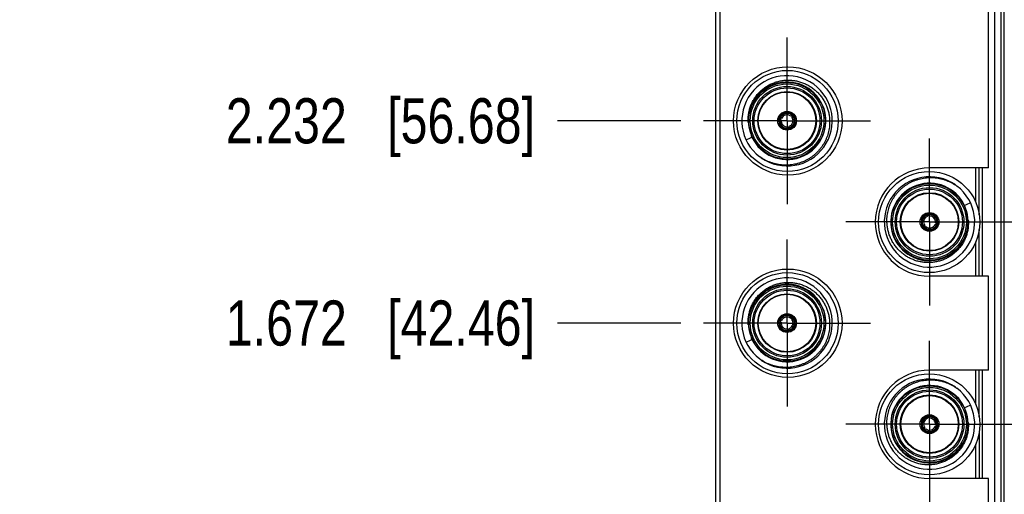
# Model space of a CAD drawing. Header units: inches. Extents: x 0.2 to 16.8, y 0.2 to 10.8.
# Tile 4 of 37: x 3.3 to 6, y 4.8 to 6.1. Entities that reach past the tile are written whole.
import ezdxf

# ---------------------------------------------------------------- set-up
doc = ezdxf.new("R2010")
doc.units = ezdxf.units.IN
doc.header["$LTSCALE"] = 0.935
doc.header["$MEASUREMENT"] = 0
doc.linetypes.add('CENTER', pattern=[0.6, 0.375, -0.075, 0.075, -0.075])
doc.layers.get('0').update_dxf_attribs({"linetype": 'CONTINUOUS'})
doc.layers.add('02___PRT_ALL_AXES', color=7, linetype='CONTINUOUS')
doc.layers.add('DIMENSIONS', color=7, linetype='CONTINUOUS')
doc.styles.get("Standard").update_dxf_attribs({"font": 'txt', "width": 0.8})
doc.dimstyles.new('DIMSTYLE_1', dxfattribs={"dimtxt": 0.125, "dimasz": 0.18, "dimexe": 0.18, "dimexo": 0.0625, "dimgap": 0.09, "dimtad": 0, "dimtih": 1, "dimtoh": 1, "dimdec": 3, "dimzin": 4, "dimdsep": 46, "dimtxsty": 'STANDARD', "dimblk": '_FILLED', "dimblk1": '_FILLED', "dimblk2": '_FILLED', "dimcen": 0.09, "dimadec": 0, "dimazin": 0, "dimtp": 0.001, "dimtm": 0.001, "dimtfac": 1, "dimtdec": 3, "dimtofl": 0, "dimtmove": 0, "dimatfit": 3, "dimldrblk": '_FILLED', "dimfxl": 1, "dimtolj": 1, "dimtzin": 4, "dimarcsym": 0})

# ---------------------------------------------------------------- blocks, each defined once
blk = doc.blocks.new('*D2')
at = {"layer": 'DIMENSIONS', "color": 2, "linetype": 'CONTINUOUS'}
blk.add_line((5.0857, 5.2482), (4.7447, 5.2482), dxfattribs=at)
at = {"layer": 'DIMENSIONS', "color": 2, "linetype": 'CONTINUOUS', "insert": (4.6822, 5.3107), "char_height": 0.125, "width": 1.325, "attachment_point": 3, "line_spacing_factor": 0.9}
blk.add_mtext('1.672{\\Ftxt.shx;\\W1.000000;\\H0.125000; }[42.46]', dxfattribs=at)
blk = doc.blocks.new('_FILLED')
at = {"color": 0, "linetype": 'BYBLOCK'}
blk.add_solid([(0, 0), (-1, 0.174), (-1, -0.174)], dxfattribs=at)
blk = doc.blocks.new('*D3')
at = {"layer": 'DIMENSIONS', "color": 2, "linetype": 'CONTINUOUS'}
blk.add_line((5.0857, 5.8082), (4.7447, 5.8082), dxfattribs=at)
at = {"layer": 'DIMENSIONS', "color": 2, "linetype": 'CONTINUOUS', "insert": (4.6822, 5.8707), "char_height": 0.125, "width": 1.325, "attachment_point": 3, "line_spacing_factor": 0.9}
blk.add_mtext('2.232{\\Ftxt.shx;\\W1.000000;\\H0.125000; }[56.68]', dxfattribs=at)
blk = doc.blocks.new('*D4')
at = {"layer": 'DIMENSIONS', "color": 2, "linetype": 'CONTINUOUS'}
blk.add_line((5.0857, 6.3682), (4.7447, 6.3682), dxfattribs=at)
at = {"layer": 'DIMENSIONS', "color": 2, "linetype": 'CONTINUOUS', "insert": (4.6822, 6.4307), "char_height": 0.125, "width": 1.225, "attachment_point": 3, "line_spacing_factor": 0.9}
blk.add_mtext('2.792{\\Ftxt.shx;\\W1.000000;\\H0.125000; }[70.9]', dxfattribs=at)
blk = doc.blocks.new('*D5')
at = {"layer": 'DIMENSIONS', "color": 2, "linetype": 'CONTINUOUS'}
blk.add_line((5.0857, 6.9282), (4.7447, 6.9282), dxfattribs=at)
at = {"layer": 'DIMENSIONS', "color": 2, "linetype": 'CONTINUOUS', "insert": (4.6822, 6.9907), "char_height": 0.125, "width": 1.325, "attachment_point": 3, "line_spacing_factor": 0.9}
blk.add_mtext('3.352{\\Ftxt.shx;\\W1.000000;\\H0.125000; }[85.13]', dxfattribs=at)
blk = doc.blocks.new('*D6')
at = {"layer": 'DIMENSIONS', "color": 2, "linetype": 'CONTINUOUS'}
blk.add_line((5.0857, 7.4882), (4.7447, 7.4882), dxfattribs=at)
at = {"layer": 'DIMENSIONS', "color": 2, "linetype": 'CONTINUOUS', "insert": (4.6822, 7.5507), "char_height": 0.125, "width": 1.325, "attachment_point": 3, "line_spacing_factor": 0.9}
blk.add_mtext('3.912{\\Ftxt.shx;\\W1.000000;\\H0.125000; }[99.35]', dxfattribs=at)
blk = doc.blocks.new('*D7')
at = {"layer": 'DIMENSIONS', "color": 2, "linetype": 'CONTINUOUS'}
blk.add_line((5.1952, 8.3987), (4.7447, 8.3987), dxfattribs=at)
at = {"layer": 'DIMENSIONS', "color": 2, "linetype": 'CONTINUOUS', "insert": (4.6822, 8.4612), "char_height": 0.125, "width": 1.425, "attachment_point": 3, "line_spacing_factor": 0.9}
blk.add_mtext('4.822{\\Ftxt.shx;\\W1.000000;\\H0.125000; }[122.48]', dxfattribs=at)

msp = doc.modelspace()

# ---------------------------------------------------------------- linework, layer by layer
at = {"color": 7, "linetype": 'CONTINUOUS'}
for p, q in [((5.1822, 3.4542), (5.1822, 8.5212)), ((5.1932, 8.4912), (5.1932, 3.4842)), ((5.3564, 5.8127), (5.3592, 5.8119)), ((5.3572, 5.8157), (5.36, 5.815)), ((5.3592, 5.8119), (5.3629, 5.8105)), ((5.3639, 5.8143), (5.36, 5.815)), ((5.3924, 5.8237), (5.3894, 5.8212)), ((5.3922, 5.8184), (5.3947, 5.8214)), ((5.3945, 5.8257), (5.3924, 5.8237)), ((5.3967, 5.8234), (5.3947, 5.8214)), ((5.3815, 5.7919), (5.3829, 5.7882)), ((5.3837, 5.7854), (5.3829, 5.7882)), ((5.386, 5.789), (5.3853, 5.7929)), ((5.3867, 5.7862), (5.386, 5.789)), ((5.9195, 5.3777), (5.9195, 5.6777)), ((5.7656, 5.5501), (5.7663, 5.5473)), ((5.7663, 5.5473), (5.767, 5.5434)), ((5.7686, 5.5509), (5.7694, 5.5481)), ((5.7708, 5.5445), (5.7694, 5.5481)), ((5.7556, 5.5129), (5.7576, 5.5149)), ((5.7601, 5.5179), (5.7576, 5.5149)), ((5.7578, 5.5106), (5.7598, 5.5126)), ((5.7598, 5.5126), (5.7629, 5.5152)), ((5.7884, 5.522), (5.7923, 5.5213)), ((5.7931, 5.5244), (5.7894, 5.5258)), ((5.7951, 5.5206), (5.7923, 5.5213)), ((5.7959, 5.5236), (5.7931, 5.5244)), ((5.3572, 5.2557), (5.36, 5.255)), ((5.3639, 5.2543), (5.36, 5.255)), ((5.3924, 5.2637), (5.3894, 5.2612)), ((5.3922, 5.2584), (5.3947, 5.2614)), ((5.3945, 5.2657), (5.3924, 5.2637)), ((5.3967, 5.2634), (5.3947, 5.2614)), ((5.3564, 5.2527), (5.3592, 5.2519)), ((5.3592, 5.2519), (5.3629, 5.2505)), ((5.3815, 5.2319), (5.3829, 5.2282)), ((5.3837, 5.2254), (5.3829, 5.2282)), ((5.386, 5.229), (5.3853, 5.2329)), ((5.3867, 5.2262), (5.386, 5.229)), ((5.9195, 4.8177), (5.9195, 5.1177)), ((5.7656, 4.9901), (5.7663, 4.9873)), ((5.7663, 4.9873), (5.767, 4.9834)), ((5.7686, 4.9909), (5.7694, 4.9881)), ((5.7708, 4.9845), (5.7694, 4.9881)), ((5.7601, 4.9579), (5.7576, 4.9549)), ((5.7884, 4.962), (5.7923, 4.9613)), ((5.7931, 4.9644), (5.7894, 4.9658)), ((5.7951, 4.9606), (5.7923, 4.9613)), ((5.7959, 4.9636), (5.7931, 4.9644)), ((5.7556, 4.9529), (5.7576, 4.9549)), ((5.7578, 4.9506), (5.7598, 4.9526)), ((5.7598, 4.9526), (5.7629, 4.9552))]:
    msp.add_line(p, q, dxfattribs=at)
at = {"color": 9, "linetype": 'CONTINUOUS'}
for p, q in [((5.9533, 3.9817), (5.9533, 7.9817)), ((5.9711, 3.9817), (5.9711, 7.9817)), ((5.9798, 3.9817), (5.9798, 7.9817)), ((5.901, 5.5825), (5.901, 5.6777)), ((5.9107, 5.5482), (5.9107, 5.6777)), ((5.9107, 5.3777), (5.9107, 5.5072)), ((5.901, 5.3777), (5.901, 5.4729)), ((5.901, 5.0225), (5.901, 5.1177)), ((5.9107, 4.9882), (5.9107, 5.1177)), ((5.9107, 4.9472), (5.9107, 4.8177)), ((5.901, 4.8177), (5.901, 4.9129))]:
    msp.add_line(p, q, dxfattribs=at)
at = {"color": 7, "linetype": 'CONTINUOUS'}
for centre, radius in [((5.3792, 5.8082), 0.106), ((5.3792, 5.8082), 0.091), ((5.3792, 5.8082), 0.081), ((5.3792, 5.8082), 0.0795), ((5.3792, 5.8082), 0.026), ((5.7722, 5.5277), 0.14), ((5.7731, 5.5281), 0.106), ((5.7731, 5.5281), 0.091), ((5.7731, 5.5281), 0.081), ((5.7731, 5.5281), 0.0795), ((5.7731, 5.5281), 0.026), ((5.3792, 5.2482), 0.106), ((5.3792, 5.2482), 0.091), ((5.3792, 5.2482), 0.081), ((5.3792, 5.2482), 0.0795), ((5.3792, 5.2482), 0.026), ((5.7722, 4.9677), 0.14), ((5.7731, 4.9681), 0.106), ((5.7731, 4.9681), 0.091), ((5.7731, 4.9681), 0.081), ((5.7731, 4.9681), 0.0795), ((5.7731, 4.9681), 0.026)]:
    msp.add_circle(centre, radius, dxfattribs=at)
at = {"color": 9, "linetype": 'CONTINUOUS'}
for centre, radius in [((5.3792, 5.8082), 0.102), ((5.3792, 5.8082), 0.095), ((5.7731, 5.5281), 0.102), ((5.7731, 5.5281), 0.095), ((5.3792, 5.2482), 0.102), ((5.3792, 5.2482), 0.095), ((5.7731, 4.9681), 0.102), ((5.7731, 4.9681), 0.095)]:
    msp.add_circle(centre, radius, dxfattribs=at)
at = {"color": 7, "linetype": 'CONTINUOUS'}
for centre, radius, start, end in [((5.3792, 5.8082), 0.125, 235.0121, 232.7122), ((5.3792, 5.8082), 0.1073, 205.131, 182.6973), ((5.3792, 5.8082), 0.0232, 48.88, 161.12), ((5.3792, 5.8082), 0.0204, 49.421, 160.579), ((5.3792, 5.8082), 0.0245, 35.9204, 54.0796), ((5.3779, 5.8146), 0.1064, 186.1822, 197.4412), ((5.3792, 5.8082), 0.0245, 155.7533, 173.824), ((5.3792, 5.8082), 0.0232, 168.88, 281.12), ((5.3792, 5.8082), 0.0204, 169.421, 280.579), ((5.3792, 5.8082), 0.0195, 160.379, 169.621), ((5.3792, 5.8082), 0.0165, 171.8591, 278.1409), ((5.3792, 5.8082), 0.0165, 51.8591, 158.1409), ((5.3792, 5.8082), 0.0165, 291.8591, 38.1409), ((5.3792, 5.8082), 0.0204, 289.421, 40.579), ((5.3792, 5.8082), 0.0232, 288.88, 41.12), ((5.3792, 5.8082), 0.0195, 40.379, 49.621), ((5.381, 5.8019), 0.1064, 190.3871, 201.6461), ((5.3792, 5.8082), 0.0245, 276.134, 294.2467), ((5.3792, 5.8082), 0.0195, 280.3795, 289.6212), ((4.4581, 7.6456), 2.0554, 293.1408, 293.6348), ((5.7731, 5.5281), 0.125, 55.0062, 52.7122), ((5.7731, 5.5281), 0.1073, 25.131, 2.6973), ((6.6943, 3.6907), 2.0554, 113.1423, 113.6364), ((5.7713, 5.5344), 0.1064, 10.3871, 21.6461), ((5.7731, 5.5281), 0.0232, 108.88, 221.12), ((5.7731, 5.5281), 0.0204, 109.421, 220.579), ((5.7731, 5.5281), 0.0165, 111.8591, 218.1409), ((5.7731, 5.5281), 0.0245, 96.131, 114.2505), ((5.7731, 5.5281), 0.0195, 100.3817, 109.6234), ((5.7731, 5.5281), 0.0232, 348.88, 101.12), ((5.7731, 5.5281), 0.0204, 349.421, 100.579), ((5.7731, 5.5281), 0.0165, 351.8591, 98.1409), ((5.7744, 5.5217), 0.1064, 6.1822, 17.4412), ((5.7731, 5.5281), 0.0245, 215.9232, 234.0782), ((5.7731, 5.5281), 0.0232, 228.88, 341.12), ((5.7731, 5.5281), 0.0195, 220.3848, 229.6269), ((5.7731, 5.5281), 0.0204, 229.421, 340.579), ((5.7731, 5.5281), 0.0165, 231.8591, 338.1409), ((5.7731, 5.5281), 0.0195, 340.371, 349.613), ((5.7731, 5.5281), 0.0245, 335.753, 353.8218), ((5.3792, 5.2482), 0.125, 235.0121, 232.7122), ((5.3792, 5.2482), 0.1073, 205.131, 182.6973), ((5.3792, 5.2482), 0.0245, 155.7533, 173.824), ((5.3792, 5.2482), 0.0232, 48.88, 161.12), ((5.3792, 5.2482), 0.0204, 49.421, 160.579), ((5.3792, 5.2482), 0.0165, 51.8591, 158.1409), ((5.3792, 5.2482), 0.0165, 291.8591, 38.1409), ((5.3792, 5.2482), 0.0204, 289.421, 40.579), ((5.3792, 5.2482), 0.0232, 288.88, 41.12), ((5.3792, 5.2482), 0.0195, 40.379, 49.621), ((5.3792, 5.2482), 0.0245, 35.9204, 54.0796), ((5.3779, 5.2546), 0.1064, 186.1822, 197.4412), ((5.3792, 5.2482), 0.0232, 168.88, 281.12), ((5.3792, 5.2482), 0.0204, 169.421, 280.579), ((5.3792, 5.2482), 0.0195, 160.379, 169.621), ((5.3792, 5.2482), 0.0165, 171.8591, 278.1409), ((5.3792, 5.2482), 0.0195, 280.3795, 289.6212), ((4.4581, 7.0856), 2.0554, 293.1408, 293.6348), ((5.381, 5.2419), 0.1064, 190.3871, 201.6461), ((5.3792, 5.2482), 0.0245, 276.134, 294.2467), ((5.7731, 4.9681), 0.125, 55.0062, 52.7122), ((5.7731, 4.9681), 0.1073, 25.131, 2.6973), ((6.6943, 3.1307), 2.0554, 113.1423, 113.6364), ((5.7713, 4.9744), 0.1064, 10.3871, 21.6461), ((5.7731, 4.9681), 0.0232, 108.88, 221.12), ((5.7731, 4.9681), 0.0204, 109.421, 220.579), ((5.7731, 4.9681), 0.0165, 111.8591, 218.1409), ((5.7731, 4.9681), 0.0245, 96.131, 114.2505), ((5.7731, 4.9681), 0.0195, 100.3817, 109.6234), ((5.7731, 4.9681), 0.0232, 348.88, 101.12), ((5.7731, 4.9681), 0.0204, 349.421, 100.579), ((5.7731, 4.9681), 0.0165, 351.8591, 98.1409), ((5.7744, 4.9617), 0.1064, 6.1822, 17.4412), ((5.7731, 4.9681), 0.0232, 228.88, 341.12), ((5.7731, 4.9681), 0.0195, 220.3848, 229.6269), ((5.7731, 4.9681), 0.0204, 229.421, 340.579), ((5.7731, 4.9681), 0.0165, 231.8591, 338.1409), ((5.7731, 4.9681), 0.0195, 340.371, 349.613), ((5.7731, 4.9681), 0.0245, 335.753, 353.8218), ((5.7731, 4.9681), 0.0245, 215.9232, 234.0782)]:
    msp.add_arc(centre, radius, start, end, dxfattribs=at)
for centre, major_axis, ratio, start_param, end_param in [((5.3678, 5.8196), (0.0218, -0.0218), 0.85257, 1.079664, 1.202239), ((5.375, 5.7926), (0.008, 0.0297), 0.85257, 1.079664, 1.202239), ((5.3834, 5.8237), (0.008, 0.0297), 0.85257, -4.343832, -4.221256), ((5.3906, 5.7968), (0.0218, -0.0218), 0.85257, 1.939353, 2.061929), ((5.3636, 5.804), (0.0297, 0.008), 0.85257, -1.202239, -1.079664), ((5.3947, 5.8124), (0.0297, 0.008), 0.85257, -2.061929, -1.939353), ((5.7575, 5.524), (0.0298, 0.0079), 0.85275, 1.08215, 1.204726), ((5.7886, 5.5323), (0.0297, 0.0081), 0.852386, 1.936874, 2.05945), ((5.7617, 5.5395), (-0.0217, 0.0218), 0.852073, -4.342022, -4.219447), ((5.7845, 5.5168), (0.0218, -0.0217), 0.853065, -2.063754, -1.941179), ((5.7689, 5.5126), (0.008, 0.0297), 0.853248, -1.20157, -1.078995), ((5.7773, 5.5437), (0.008, 0.0298), 0.851892, -2.06259, -1.940015), ((5.3834, 5.2637), (0.008, 0.0297), 0.85257, -4.343832, -4.221256), ((5.3678, 5.2596), (0.0218, -0.0218), 0.85257, 1.079664, 1.202239), ((5.3906, 5.2368), (0.0218, -0.0218), 0.85257, 1.939353, 2.061929), ((5.375, 5.2326), (0.008, 0.0297), 0.85257, 1.079664, 1.202239), ((5.3636, 5.244), (0.0297, 0.008), 0.85257, -1.202239, -1.079664), ((5.3947, 5.2524), (0.0297, 0.008), 0.85257, -2.061929, -1.939353), ((5.7575, 4.964), (0.0298, 0.0079), 0.85275, 1.08215, 1.204726), ((5.7886, 4.9723), (0.0297, 0.0081), 0.852386, 1.936874, 2.05945), ((5.7689, 4.9526), (0.008, 0.0297), 0.853248, -1.20157, -1.078995), ((5.7773, 4.9837), (0.008, 0.0298), 0.851892, -2.06259, -1.940015), ((5.7617, 4.9795), (-0.0217, 0.0218), 0.852073, -4.342022, -4.219447), ((5.7845, 4.9568), (0.0218, -0.0217), 0.853065, -2.063754, -1.941179)]:
    msp.add_ellipse(centre, major_axis=major_axis, ratio=ratio, start_param=start_param, end_param=end_param, dxfattribs=at)
for points, knots in [([(5.272, 5.8031), (5.2717, 5.807), (5.2716, 5.8127), (5.272, 5.8204), (5.2729, 5.828), (5.2743, 5.8356), (5.2764, 5.843), (5.2782, 5.8485), (5.2803, 5.8538), (5.2827, 5.8591), (5.2854, 5.8642), (5.2893, 5.8708), (5.2948, 5.8786), (5.3011, 5.8859), (5.3066, 5.8912), (5.3124, 5.8963), (5.3186, 5.9009), (5.325, 5.905), (5.3317, 5.9088), (5.3404, 5.9129), (5.3513, 5.9166), (5.3626, 5.9192), (5.3721, 5.9205), (5.3798, 5.9208), (5.3875, 5.9208), (5.3951, 5.9202), (5.4027, 5.919), (5.4102, 5.9175), (5.4176, 5.9153), (5.4248, 5.9126), (5.4319, 5.9096), (5.4404, 5.9051), (5.45, 5.8988), (5.4589, 5.8915), (5.4657, 5.8847), (5.4707, 5.8788), (5.4754, 5.8728), (5.4797, 5.8664), (5.4834, 5.8597), (5.4869, 5.8528), (5.4898, 5.8457), (5.4921, 5.8384), (5.4942, 5.831), (5.496, 5.8215), (5.497, 5.81), (5.497, 5.8024), (5.4968, 5.7985)], [0, 0, 0, 0, 0.031235, 0.04687, 0.062504, 0.093749, 0.109375, 0.125003, 0.140631, 0.15626, 0.171888, 0.187516, 0.218762, 0.250007, 0.265636, 0.281264, 0.31251, 0.328138, 0.343766, 0.375012, 0.406258, 0.437504, 0.46875, 0.484378, 0.500006, 0.531253, 0.546881, 0.562509, 0.593755, 0.609383, 0.625011, 0.656258, 0.687504, 0.718751, 0.749997, 0.765626, 0.781254, 0.8125, 0.828128, 0.843756, 0.875003, 0.890631, 0.906259, 0.937506, 0.968753, 1, 1, 1, 1]), ([(5.4968, 5.7985), (5.4966, 5.7958), (5.4962, 5.7904), (5.4949, 5.7824), (5.4931, 5.7745), (5.4907, 5.7667), (5.4878, 5.7591), (5.4844, 5.7517), (5.4805, 5.7446), (5.4762, 5.7377), (5.4713, 5.7312), (5.4661, 5.725), (5.4604, 5.7191), (5.4544, 5.7137), (5.448, 5.7087), (5.4413, 5.7041), (5.4342, 5.7), (5.427, 5.6963), (5.4195, 5.6932), (5.4118, 5.6905), (5.4039, 5.6884), (5.396, 5.6868), (5.3879, 5.6858), (5.3798, 5.6852), (5.3716, 5.6853), (5.3608, 5.686), (5.3501, 5.6878), (5.3397, 5.6906), (5.332, 5.6933), (5.3245, 5.6964), (5.3148, 5.7012), (5.3079, 5.7056), (5.3035, 5.7087)], [0, 0, 0, 0, 0.031252, 0.062504, 0.093756, 0.125008, 0.15626, 0.187512, 0.218764, 0.250016, 0.281268, 0.312521, 0.343773, 0.375025, 0.406277, 0.437529, 0.468781, 0.500033, 0.531285, 0.562537, 0.593789, 0.625042, 0.656294, 0.687545, 0.718798, 0.75005, 0.812521, 0.843771, 0.87502, 0.906274, 0.937539, 1, 1, 1, 1]), ([(5.6555, 5.5378), (5.6556, 5.5405), (5.6561, 5.5459), (5.6574, 5.5539), (5.6592, 5.5618), (5.6616, 5.5696), (5.6645, 5.5772), (5.6679, 5.5846), (5.6718, 5.5917), (5.6761, 5.5986), (5.681, 5.6052), (5.6862, 5.6114), (5.6919, 5.6172), (5.6979, 5.6226), (5.7043, 5.6276), (5.711, 5.6322), (5.7181, 5.6363), (5.7253, 5.64), (5.7328, 5.6431), (5.7405, 5.6458), (5.7484, 5.6479), (5.7563, 5.6495), (5.7644, 5.6505), (5.7725, 5.6511), (5.7806, 5.651), (5.7915, 5.6503), (5.8022, 5.6485), (5.8126, 5.6457), (5.8203, 5.643), (5.8278, 5.6399), (5.8375, 5.6351), (5.8444, 5.6307), (5.8488, 5.6276)], [0, 0, 0, 0, 0.031252, 0.062504, 0.093756, 0.125008, 0.15626, 0.187512, 0.218764, 0.250017, 0.281269, 0.312521, 0.343773, 0.375025, 0.406277, 0.437529, 0.468781, 0.500033, 0.531285, 0.562538, 0.59379, 0.625042, 0.656294, 0.687546, 0.718798, 0.75005, 0.812522, 0.843771, 0.87502, 0.906274, 0.937539, 1, 1, 1, 1]), ([(5.8803, 5.5332), (5.8806, 5.5293), (5.8807, 5.5236), (5.8803, 5.5159), (5.8794, 5.5083), (5.878, 5.5007), (5.8759, 5.4933), (5.8741, 5.4879), (5.872, 5.4825), (5.8696, 5.4773), (5.8669, 5.4722), (5.863, 5.4655), (5.8575, 5.4577), (5.8511, 5.4504), (5.8457, 5.4451), (5.8399, 5.44), (5.8337, 5.4354), (5.8273, 5.4313), (5.8206, 5.4275), (5.8119, 5.4234), (5.8009, 5.4197), (5.7897, 5.4171), (5.7802, 5.4159), (5.7725, 5.4155), (5.7648, 5.4155), (5.7572, 5.4161), (5.7496, 5.4173), (5.7421, 5.4188), (5.7347, 5.421), (5.7275, 5.4237), (5.7204, 5.4267), (5.7119, 5.4312), (5.7023, 5.4376), (5.6934, 5.4449), (5.6866, 5.4516), (5.6816, 5.4575), (5.6769, 5.4635), (5.6726, 5.4699), (5.6688, 5.4766), (5.6654, 5.4835), (5.6625, 5.4906), (5.6601, 5.4979), (5.6581, 5.5053), (5.6563, 5.5148), (5.6553, 5.5263), (5.6553, 5.5339), (5.6555, 5.5378)], [0, 0, 0, 0, 0.031235, 0.04687, 0.062504, 0.093749, 0.109375, 0.125002, 0.140631, 0.15626, 0.171888, 0.187516, 0.218762, 0.250007, 0.265636, 0.281264, 0.312509, 0.328138, 0.343766, 0.375012, 0.406258, 0.437504, 0.46875, 0.484378, 0.500006, 0.531252, 0.546881, 0.562509, 0.593755, 0.609383, 0.625011, 0.656258, 0.687504, 0.718751, 0.749997, 0.765625, 0.781253, 0.8125, 0.828128, 0.843756, 0.875003, 0.890631, 0.906259, 0.937506, 0.968753, 1, 1, 1, 1]), ([(5.272, 5.2431), (5.2717, 5.247), (5.2716, 5.2527), (5.272, 5.2604), (5.2729, 5.268), (5.2743, 5.2756), (5.2764, 5.283), (5.2782, 5.2885), (5.2803, 5.2938), (5.2827, 5.2991), (5.2854, 5.3042), (5.2893, 5.3108), (5.2948, 5.3186), (5.3011, 5.3259), (5.3066, 5.3312), (5.3124, 5.3363), (5.3186, 5.3409), (5.325, 5.345), (5.3317, 5.3488), (5.3404, 5.3529), (5.3513, 5.3566), (5.3626, 5.3592), (5.3721, 5.3605), (5.3798, 5.3608), (5.3875, 5.3608), (5.3951, 5.3602), (5.4027, 5.359), (5.4102, 5.3575), (5.4176, 5.3553), (5.4248, 5.3526), (5.4319, 5.3496), (5.4404, 5.3451), (5.45, 5.3388), (5.4589, 5.3315), (5.4657, 5.3247), (5.4707, 5.3188), (5.4754, 5.3128), (5.4797, 5.3064), (5.4834, 5.2997), (5.4869, 5.2928), (5.4898, 5.2857), (5.4921, 5.2784), (5.4942, 5.271), (5.496, 5.2615), (5.497, 5.25), (5.497, 5.2424), (5.4968, 5.2385)], [0, 0, 0, 0, 0.031235, 0.04687, 0.062504, 0.093749, 0.109375, 0.125003, 0.140631, 0.15626, 0.171888, 0.187516, 0.218762, 0.250007, 0.265636, 0.281264, 0.31251, 0.328138, 0.343766, 0.375012, 0.406258, 0.437504, 0.46875, 0.484378, 0.500006, 0.531253, 0.546881, 0.562509, 0.593755, 0.609383, 0.625011, 0.656258, 0.687504, 0.718751, 0.749997, 0.765626, 0.781254, 0.8125, 0.828128, 0.843756, 0.875003, 0.890631, 0.906259, 0.937506, 0.968753, 1, 1, 1, 1]), ([(5.4968, 5.2385), (5.4966, 5.2358), (5.4962, 5.2304), (5.4949, 5.2224), (5.4931, 5.2145), (5.4907, 5.2067), (5.4878, 5.1991), (5.4844, 5.1917), (5.4805, 5.1846), (5.4762, 5.1777), (5.4713, 5.1712), (5.4661, 5.165), (5.4604, 5.1591), (5.4544, 5.1537), (5.448, 5.1487), (5.4413, 5.1441), (5.4342, 5.14), (5.427, 5.1363), (5.4195, 5.1332), (5.4118, 5.1305), (5.4039, 5.1284), (5.396, 5.1268), (5.3879, 5.1258), (5.3798, 5.1252), (5.3716, 5.1253), (5.3608, 5.126), (5.3501, 5.1278), (5.3397, 5.1306), (5.332, 5.1333), (5.3245, 5.1364), (5.3148, 5.1412), (5.3079, 5.1456), (5.3035, 5.1487)], [0, 0, 0, 0, 0.031252, 0.062504, 0.093756, 0.125008, 0.15626, 0.187512, 0.218764, 0.250016, 0.281268, 0.312521, 0.343773, 0.375025, 0.406277, 0.437529, 0.468781, 0.500033, 0.531285, 0.562537, 0.593789, 0.625042, 0.656294, 0.687545, 0.718798, 0.75005, 0.812521, 0.843771, 0.87502, 0.906274, 0.937539, 1, 1, 1, 1]), ([(5.6555, 4.9778), (5.6556, 4.9805), (5.6561, 4.9859), (5.6574, 4.9939), (5.6592, 5.0018), (5.6616, 5.0096), (5.6645, 5.0172), (5.6679, 5.0246), (5.6718, 5.0317), (5.6761, 5.0386), (5.681, 5.0452), (5.6862, 5.0514), (5.6919, 5.0572), (5.6979, 5.0626), (5.7043, 5.0676), (5.711, 5.0722), (5.7181, 5.0763), (5.7253, 5.08), (5.7328, 5.0831), (5.7405, 5.0858), (5.7484, 5.0879), (5.7563, 5.0895), (5.7644, 5.0905), (5.7725, 5.0911), (5.7806, 5.091), (5.7915, 5.0903), (5.8022, 5.0885), (5.8126, 5.0857), (5.8203, 5.083), (5.8278, 5.0799), (5.8375, 5.0751), (5.8444, 5.0707), (5.8488, 5.0676)], [0, 0, 0, 0, 0.031252, 0.062504, 0.093756, 0.125008, 0.15626, 0.187512, 0.218764, 0.250017, 0.281269, 0.312521, 0.343773, 0.375025, 0.406277, 0.437529, 0.468781, 0.500033, 0.531285, 0.562538, 0.59379, 0.625042, 0.656294, 0.687546, 0.718798, 0.75005, 0.812522, 0.843771, 0.87502, 0.906274, 0.937539, 1, 1, 1, 1]), ([(5.8803, 4.9732), (5.8806, 4.9693), (5.8807, 4.9636), (5.8803, 4.9559), (5.8794, 4.9483), (5.878, 4.9407), (5.8759, 4.9333), (5.8741, 4.9279), (5.872, 4.9225), (5.8696, 4.9173), (5.8669, 4.9122), (5.863, 4.9055), (5.8575, 4.8977), (5.8511, 4.8904), (5.8457, 4.8851), (5.8399, 4.88), (5.8337, 4.8754), (5.8273, 4.8713), (5.8206, 4.8675), (5.8119, 4.8634), (5.8009, 4.8597), (5.7897, 4.8571), (5.7802, 4.8559), (5.7725, 4.8555), (5.7648, 4.8555), (5.7572, 4.8561), (5.7496, 4.8573), (5.7421, 4.8588), (5.7347, 4.861), (5.7275, 4.8637), (5.7204, 4.8667), (5.7119, 4.8712), (5.7023, 4.8776), (5.6934, 4.8849), (5.6866, 4.8916), (5.6816, 4.8975), (5.6769, 4.9035), (5.6726, 4.9099), (5.6688, 4.9166), (5.6654, 4.9235), (5.6625, 4.9306), (5.6601, 4.9379), (5.6581, 4.9453), (5.6563, 4.9548), (5.6553, 4.9663), (5.6553, 4.9739), (5.6555, 4.9778)], [0, 0, 0, 0, 0.031235, 0.04687, 0.062504, 0.093749, 0.109375, 0.125002, 0.140631, 0.15626, 0.171888, 0.187516, 0.218762, 0.250007, 0.265636, 0.281264, 0.312509, 0.328138, 0.343766, 0.375012, 0.406258, 0.437504, 0.46875, 0.484378, 0.500006, 0.531252, 0.546881, 0.562509, 0.593755, 0.609383, 0.625011, 0.656258, 0.687504, 0.718751, 0.749997, 0.765625, 0.781253, 0.8125, 0.828128, 0.843756, 0.875003, 0.890631, 0.906259, 0.937506, 0.968753, 1, 1, 1, 1])]:
    msp.add_open_spline(points, degree=3, knots=knots, dxfattribs=at)
at = {"layer": '02___PRT_ALL_AXES', "color": 7, "linetype": 'CONTINUOUS'}
for p, q in [((5.9362, 5.6777), (5.9362, 6.4977)), ((5.9362, 5.6777), (5.7732, 5.6777)), ((5.9362, 5.3777), (5.7732, 5.3777)), ((5.9362, 5.1177), (5.9362, 5.3777)), ((5.9362, 5.1177), (5.7732, 5.1177)), ((5.9362, 4.8177), (5.7732, 4.8177)), ((5.9362, 4.6297), (5.9362, 4.8177))]:
    msp.add_line(p, q, dxfattribs=at)
at = {"layer": '02___PRT_ALL_AXES', "color": 7, "linetype": 'CENTER'}
for p, q in [((5.3792, 5.8082), (5.3792, 6.0392)), ((5.3792, 5.8082), (5.1482, 5.8082)), ((5.3792, 5.8082), (5.3792, 5.5772)), ((5.3792, 5.8082), (5.6102, 5.8082)), ((5.7731, 5.5281), (5.7731, 5.7591)), ((5.7731, 5.5281), (5.5421, 5.5281)), ((5.7731, 5.5281), (6.0041, 5.5281)), ((5.7731, 5.5281), (5.7731, 5.2971)), ((5.3792, 5.2482), (5.3792, 5.4792)), ((5.3792, 5.2482), (5.1482, 5.2482)), ((5.3792, 5.2482), (5.6102, 5.2482)), ((5.3792, 5.2482), (5.3792, 5.0172)), ((5.7731, 4.9681), (5.7731, 5.1991)), ((5.7731, 4.9681), (5.5421, 4.9681)), ((5.7731, 4.9681), (6.0041, 4.9681)), ((5.7731, 4.9681), (5.7731, 4.7371))]:
    msp.add_line(p, q, dxfattribs=at)
at = {"layer": '02___PRT_ALL_AXES', "color": 7, "linetype": 'CONTINUOUS'}
for centre, radius in [((5.3812, 5.8077), 0.15), ((5.3802, 5.8077), 0.14), ((5.3812, 5.2477), 0.15), ((5.3802, 5.2477), 0.14)]:
    msp.add_circle(centre, radius, dxfattribs=at)
for centre in [(5.7732, 5.5277), (5.7732, 4.9677)]:
    msp.add_arc(centre, 0.15, 90, 270, dxfattribs=at)

# ---------------------------------------------------------------- dimensions: what is measured, and where the dimension line sits
at = {"layer": 'DIMENSIONS', "color": 2, "linetype": 'CONTINUOUS'}
for feature_location, offset, origin, picture, middle in [((5.1952, 8.3987), (-0.4505, 0), (5.2577, 3.5767), '*D7', (3.6697, 8.3987)), ((5.085697, 7.488188), (-0.341, 0), (5.148197, 3.576687), '*D6', (3.719697, 7.488188)), ((5.0856967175, 6.9281875), (-0.341, 0), (5.1481967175, 3.5766875), '*D5', (3.7196967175, 6.9281875)), ((5.085697, 6.368188), (-0.341, 0), (5.148197, 3.576687), '*D4', (3.769697, 6.368188)), ((5.0856967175, 5.8081875), (-0.341, 0), (5.1481967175, 3.5766875), '*D3', (3.7196967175, 5.8081875)), ((5.085697, 5.248188), (-0.341, 0), (5.148197, 3.576687), '*D2', (3.719697, 5.248188))]:
    dim = msp.add_ordinate_dim(feature_location=feature_location, offset=offset, dtype=0, origin=origin, dimstyle='DIMSTYLE_1', dxfattribs=at)
    dim.commit()
    dim.dimension.update_dxf_attribs({"geometry": picture, "text_midpoint": middle})

doc.saveas('drawing.dxf')
